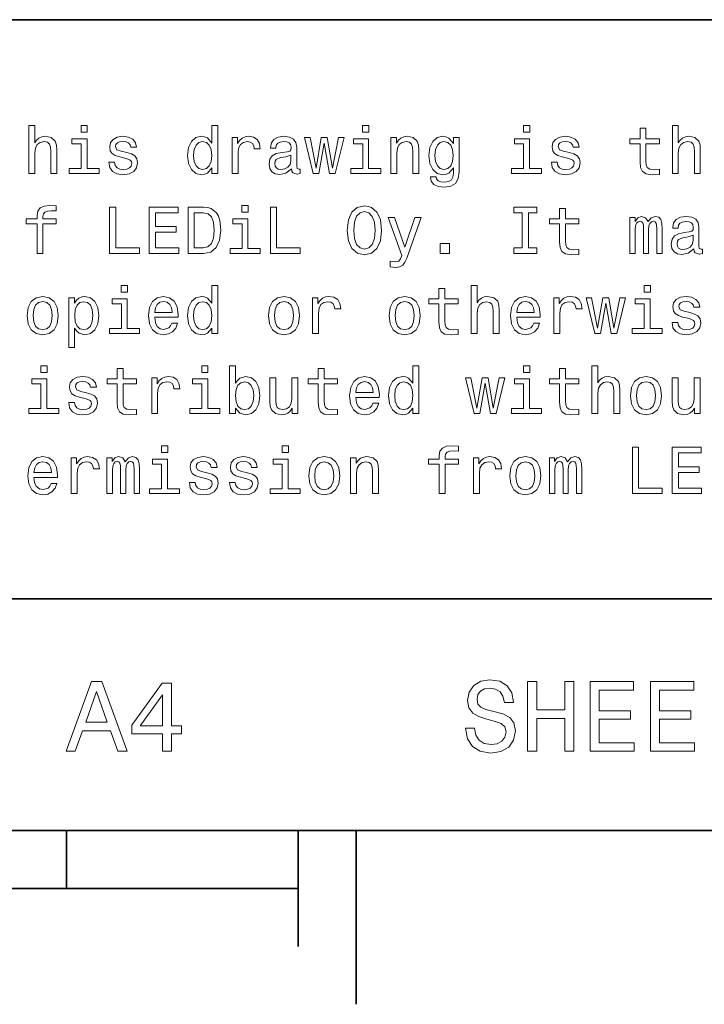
# Model space of a CAD drawing. Extents: x 0 to 210, y 0 to 297.
# Tile 9 of 14: x 143 to 173, y 2 to 45. Entities that reach past the tile are written whole.
import ezdxf

# ---------------------------------------------------------------- set-up
doc = ezdxf.new("R2010")
doc.units = 0

msp = doc.modelspace()

# ---------------------------------------------------------------- linework, layer by layer
at = {"color": 7, "lineweight": 35}
for p, q in [((10, 45), (200, 45)), ((10, 20), (200, 20)), ((10, 10), (200, 10)), ((10, 10), (200, 10)), ((145, 10), (145, 7.5)), ((155, 10), (155, 5)), ((157.5, 10), (157.5, 2.5)), ((55, 7.5), (155, 7.5))]:
    msp.add_line(p, q, dxfattribs=at)
at = {"color": 7, "lineweight": 13}
for points in [[(143.380402, 38.363113), (143.634003, 38.363113), (143.634003, 39.256485), (143.659943, 39.461098), (143.743515, 39.61095), (143.873199, 39.703171), (144.046097, 39.737755), (144.184433, 39.708935), (144.270889, 39.631126), (144.314117, 39.501442), (144.328522, 39.328529), (144.328522, 38.363113), (144.582123, 38.363113), (144.582123, 39.380405), (144.570602, 39.585014), (144.518723, 39.755043), (144.348694, 39.910664), (144.083572, 39.96542), (143.939468, 39.945248), (143.815552, 39.890491), (143.711807, 39.804035), (143.634003, 39.685879), (143.634003, 40.432278), (143.380402, 40.432278)], [(145.899124, 40.432278), (145.631119, 40.432278), (145.631119, 40.144093), (145.899124, 40.144093)], [(151.270889, 38.602306), (151.270889, 38.363113), (151.52449, 38.363113), (151.52449, 40.432278), (151.273773, 40.432278), (151.273773, 39.674351), (151.080688, 39.893372), (150.962524, 39.945248), (150.827087, 39.96542), (150.582123, 39.907784), (150.391922, 39.746399), (150.268005, 39.487034), (150.224777, 39.138329), (150.268005, 38.789627), (150.391922, 38.527378), (150.582123, 38.363113), (150.827087, 38.308357), (150.962524, 38.328533), (151.083572, 38.380405)], [(158.043213, 40.432278), (157.775208, 40.432278), (157.775208, 40.144093), (158.043213, 40.144093)], [(164.982697, 40.432278), (164.714691, 40.432278), (164.714691, 40.144093), (164.982697, 40.144093)], [(171.138321, 38.363113), (171.391922, 38.363113), (171.391922, 39.256485), (171.417862, 39.461098), (171.501434, 39.61095), (171.631119, 39.703171), (171.804031, 39.737755), (171.942352, 39.708935), (172.028809, 39.631126), (172.072037, 39.501442), (172.086456, 39.328529), (172.086456, 38.363113), (172.340057, 38.363113), (172.340057, 39.380405), (172.328522, 39.585014), (172.276657, 39.755043), (172.106628, 39.910664), (171.841492, 39.96542), (171.697403, 39.945248), (171.573486, 39.890491), (171.469742, 39.804035), (171.391922, 39.685879), (171.391922, 40.432278), (171.138321, 40.432278)], [(147.608063, 39.265129), (147.363113, 39.322769), (147.181549, 39.38905), (147.121033, 39.524498), (147.138321, 39.619598), (147.198837, 39.688763), (147.296829, 39.731991), (147.438034, 39.749279), (147.573486, 39.731991), (147.680115, 39.680115), (147.749268, 39.602306), (147.778091, 39.498562), (148.025925, 39.498562), (148.025925, 39.504322), (147.982697, 39.691643), (147.864548, 39.838619), (147.680115, 39.930836), (147.438034, 39.96542), (147.193085, 39.930836), (147.014404, 39.835735), (146.902008, 39.694527), (146.867432, 39.51585), (146.893372, 39.342941), (146.97406, 39.221905), (147.106628, 39.135448), (147.299713, 39.074928), (147.582123, 39.005764), (147.755035, 38.93372), (147.801147, 38.876083), (147.818436, 38.789627), (147.792496, 38.682999), (147.723343, 38.602306), (147.610947, 38.550434), (147.46109, 38.533142), (147.302582, 38.550434), (147.187317, 38.61095), (147.109497, 38.708935), (147.077805, 38.844383), (146.83284, 38.844383), (146.873199, 38.613834), (146.991348, 38.446686), (147.178665, 38.345821), (147.438034, 38.308357), (147.708923, 38.345821), (147.907776, 38.446686), (148.028809, 38.60807), (148.072037, 38.818443), (148.040344, 39), (147.951004, 39.12392), (147.804031, 39.204613)], [(152.149857, 38.363113), (152.403458, 38.363113), (152.403458, 39.247841), (152.429382, 39.461098), (152.507202, 39.613834), (152.634003, 39.706055), (152.804031, 39.737755), (152.930832, 39.717579), (153.025925, 39.659943), (153.083572, 39.561962), (153.103745, 39.429398), (153.360229, 39.429398), (153.325638, 39.662827), (153.230545, 39.829971), (153.072037, 39.930836), (152.855896, 39.96542), (152.708923, 39.942364), (152.582123, 39.884727), (152.469727, 39.786743), (152.380402, 39.654179), (152.380402, 39.910664), (152.149857, 39.910664)], [(154.708923, 38.564842), (154.708923, 38.556198), (154.723343, 38.458214), (154.766571, 38.38905), (154.94812, 38.334293), (155.089325, 38.357349), (155.089325, 38.553314), (155.028809, 38.54467), (154.94812, 38.582134), (154.933716, 38.697407), (154.933716, 39.498562), (154.899124, 39.703171), (154.798264, 39.847263), (154.622467, 39.93372), (154.374634, 39.96542), (154.132553, 39.930836), (153.953888, 39.832855), (153.841492, 39.680115), (153.804031, 39.478386), (153.804031, 39.461098), (154.031693, 39.461098), (154.051865, 39.582134), (154.115265, 39.668591), (154.219009, 39.720463), (154.365982, 39.740635), (154.507202, 39.726227), (154.608063, 39.682999), (154.668579, 39.60807), (154.688751, 39.504322), (154.677231, 39.383286), (154.631119, 39.322769), (154.515839, 39.293949), (154.299713, 39.270893), (154.051865, 39.219021), (153.876068, 39.126801), (153.772324, 38.982712), (153.740631, 38.769455), (153.76944, 38.57925), (153.85878, 38.438042), (154.002869, 38.348705), (154.201721, 38.317005), (154.469727, 38.377522)], [(158.994232, 38.363113), (159.247833, 38.363113), (159.247833, 39.256485), (159.273773, 39.461098), (159.357346, 39.61095), (159.48703, 39.703171), (159.659943, 39.737755), (159.798264, 39.708935), (159.88472, 39.631126), (159.927948, 39.501442), (159.942352, 39.328529), (159.942352, 38.363113), (160.195953, 38.363113), (160.195953, 39.380405), (160.184433, 39.585014), (160.132553, 39.755043), (159.962524, 39.910664), (159.697403, 39.96542), (159.55043, 39.945248), (159.426514, 39.890491), (159.319885, 39.798271), (159.236298, 39.674351), (159.236298, 39.910664), (158.994232, 39.910664)], [(161.933716, 38.432278), (161.933716, 39.910664), (161.691635, 39.910664), (161.691635, 39.659943), (161.492783, 39.887608), (161.37175, 39.945248), (161.236298, 39.96542), (160.991348, 39.907784), (160.801147, 39.746399), (160.677231, 39.487034), (160.634003, 39.138329), (160.677231, 38.786743), (160.801147, 38.527378), (160.991348, 38.363113), (161.236298, 38.308357), (161.374634, 38.328533), (161.489899, 38.380405), (161.691635, 38.599426), (161.691635, 38.380405), (161.668579, 38.207493), (161.605179, 38.083576), (161.484146, 38.011528), (161.302582, 37.985592), (161.144089, 38.002884), (161.031693, 38.046112), (160.965408, 38.12104), (160.945236, 38.221905), (160.700287, 38.221905), (160.700287, 38.210377), (160.737747, 38.025936), (160.853027, 37.887608), (161.03746, 37.798271), (161.288177, 37.766571), (161.587891, 37.809799), (161.786743, 37.930836), (161.899124, 38.141212)], [(166.691635, 39.265129), (166.446686, 39.322769), (166.265121, 39.38905), (166.204605, 39.524498), (166.221893, 39.619598), (166.28241, 39.688763), (166.380402, 39.731991), (166.521606, 39.749279), (166.657059, 39.731991), (166.763687, 39.680115), (166.832855, 39.602306), (166.861664, 39.498562), (167.109497, 39.498562), (167.109497, 39.504322), (167.066284, 39.691643), (166.94812, 39.838619), (166.763687, 39.930836), (166.521606, 39.96542), (166.276657, 39.930836), (166.097977, 39.835735), (165.98558, 39.694527), (165.951004, 39.51585), (165.976944, 39.342941), (166.057632, 39.221905), (166.190201, 39.135448), (166.383286, 39.074928), (166.665695, 39.005764), (166.838608, 38.93372), (166.88472, 38.876083), (166.902008, 38.789627), (166.876068, 38.682999), (166.806915, 38.602306), (166.694519, 38.550434), (166.544662, 38.533142), (166.386169, 38.550434), (166.270889, 38.61095), (166.193085, 38.708935), (166.161377, 38.844383), (165.916428, 38.844383), (165.956772, 38.613834), (166.074921, 38.446686), (166.262238, 38.345821), (166.521606, 38.308357), (166.792496, 38.345821), (166.991348, 38.446686), (167.112381, 38.60807), (167.155609, 38.818443), (167.123917, 39), (167.034576, 39.12392), (166.887604, 39.204613)], [(169.743515, 39.642651), (169.743515, 38.867435), (169.760803, 38.616714), (169.841492, 38.443806), (170.002884, 38.342941), (170.276657, 38.308357), (170.57637, 38.322769), (170.57637, 38.541786), (170.357346, 38.524498), (170.158493, 38.54755), (170.051865, 38.619598), (170.005768, 38.740635), (169.997116, 38.910664), (169.997116, 39.642651), (170.57637, 39.642651), (170.57637, 39.858791), (169.997116, 39.858791), (169.997116, 40.311241), (169.743515, 40.311241), (169.743515, 39.858791), (169.305466, 39.858791), (169.305466, 39.642651)], [(145.890488, 38.57637), (145.890488, 39.858791), (145.239182, 39.858791), (145.239182, 39.642651), (145.636887, 39.642651), (145.636887, 38.57637), (145.118149, 38.57637), (145.118149, 38.363113), (146.414978, 38.363113), (146.414978, 38.57637)], [(150.870316, 39.737755), (151.03746, 39.697407), (151.164261, 39.585014), (151.239182, 39.397697), (151.268005, 39.138329), (151.239182, 38.876083), (151.164261, 38.688763), (151.03746, 38.573486), (150.870316, 38.536022), (150.711807, 38.573486), (150.590775, 38.688763), (150.510086, 38.878963), (150.484146, 39.138329), (150.510086, 39.394814), (150.590775, 39.582134), (150.711807, 39.697407)], [(155.890488, 38.363113), (156.121033, 39.677235), (156.351578, 38.363113), (156.593658, 38.363113), (156.97406, 39.910664), (156.729095, 39.910664), (156.47261, 38.596542), (156.244949, 39.910664), (155.994232, 39.910664), (155.766571, 38.596542), (155.510086, 39.910664), (155.268005, 39.910664), (155.648407, 38.363113)], [(158.034576, 38.57637), (158.034576, 39.858791), (157.38327, 39.858791), (157.38327, 39.642651), (157.780975, 39.642651), (157.780975, 38.57637), (157.262238, 38.57637), (157.262238, 38.363113), (158.559067, 38.363113), (158.559067, 38.57637)], [(160.89624, 39.138329), (160.92218, 39.394814), (161, 39.585014), (161.121033, 39.697407), (161.28241, 39.737755), (161.452438, 39.697407), (161.579239, 39.585014), (161.657059, 39.394814), (161.685867, 39.138329), (161.657059, 38.876083), (161.579239, 38.688763), (161.452438, 38.573486), (161.28241, 38.536022), (161.121033, 38.573486), (161, 38.688763), (160.92218, 38.878963)], [(164.97406, 38.57637), (164.97406, 39.858791), (164.322754, 39.858791), (164.322754, 39.642651), (164.720459, 39.642651), (164.720459, 38.57637), (164.201721, 38.57637), (164.201721, 38.363113), (165.49855, 38.363113), (165.49855, 38.57637)], [(154.680115, 38.9049), (154.645523, 38.755043), (154.553314, 38.639771), (154.414978, 38.564842), (154.244949, 38.538906), (154.135437, 38.553314), (154.057632, 38.599426), (154.008636, 38.680115), (153.994232, 38.792507), (154.005753, 38.893372), (154.051865, 38.96542), (154.236298, 39.046112), (154.469727, 39.080692), (154.680115, 39.149857)], [(143.731979, 36.187321), (143.731979, 34.907784), (143.98558, 34.907784), (143.98558, 36.187321), (144.561951, 36.187321), (144.561951, 36.403461), (143.98558, 36.403461), (143.98558, 36.498562), (144.005753, 36.613834), (144.072037, 36.691647), (144.184433, 36.737755), (144.34581, 36.755047), (144.561951, 36.743519), (144.561951, 36.96254), (144.288177, 36.976948), (144.040344, 36.951012), (143.867432, 36.873199), (143.763687, 36.737755), (143.731979, 36.54467), (143.731979, 36.403461), (143.268005, 36.403461), (143.268005, 36.187321)], [(152.838608, 36.976948), (152.570602, 36.976948), (152.570602, 36.688763), (152.838608, 36.688763)], [(146.861664, 34.907784), (148.146973, 34.907784), (148.146973, 35.149857), (147.126801, 35.149857), (147.126801, 36.907784), (146.861664, 36.907784)], [(148.57637, 34.907784), (149.844376, 34.907784), (149.844376, 35.149857), (148.841492, 35.149857), (148.841492, 35.827091), (149.734863, 35.827091), (149.734863, 36.066284), (148.841492, 36.066284), (148.841492, 36.66571), (149.82132, 36.66571), (149.82132, 36.907784), (148.57637, 36.907784)], [(150.913544, 36.907784), (150.247833, 36.907784), (150.247833, 34.907784), (150.913544, 34.907784), (151.227661, 34.971184), (151.46109, 35.164268), (151.605179, 35.47839), (151.657059, 35.907784), (151.610947, 36.345825), (151.553314, 36.518734), (151.47261, 36.657063), (151.239182, 36.844383), (151.086456, 36.890491)], [(150.893372, 36.668591), (151.112381, 36.625362), (151.262238, 36.492798), (151.351578, 36.256485), (151.380402, 35.907784), (151.348694, 35.570606), (151.259354, 35.334297), (151.106628, 35.193085), (150.893372, 35.146976), (150.515839, 35.146976), (150.515839, 36.668591)], [(153.801147, 34.907784), (155.086456, 34.907784), (155.086456, 35.149857), (154.066269, 35.149857), (154.066269, 36.907784), (153.801147, 36.907784)], [(157.115265, 35.907784), (157.167145, 35.458218), (157.317001, 35.126804), (157.55043, 34.922192), (157.855896, 34.853027), (158.158493, 34.922192), (158.394806, 35.126804), (158.541779, 35.458218), (158.596527, 35.907784), (158.541779, 36.354469), (158.478378, 36.536026), (158.394806, 36.685883), (158.158493, 36.890491), (158.014404, 36.942368), (157.855896, 36.96254), (157.547546, 36.890491), (157.314117, 36.688763), (157.167145, 36.357349)], [(157.391922, 35.907784), (157.42363, 36.256485), (157.518723, 36.51297), (157.665695, 36.668591), (157.855896, 36.723347), (158.043213, 36.668591), (158.190201, 36.51009), (158.285294, 36.253605), (158.319885, 35.907784), (158.285294, 35.559082), (158.190201, 35.302597), (158.043213, 35.146976), (157.855896, 35.095104), (157.665695, 35.146976), (157.518723, 35.302597), (157.42363, 35.556198)], [(164.662811, 35.149857), (164.293945, 35.149857), (164.293945, 34.907784), (165.296829, 34.907784), (165.296829, 35.149857), (164.927948, 35.149857), (164.927948, 36.66571), (165.296829, 36.66571), (165.296829, 36.907784), (164.293945, 36.907784), (164.293945, 36.66571), (164.662811, 36.66571)], [(166.273773, 36.187321), (166.273773, 35.412106), (166.291061, 35.161385), (166.37175, 34.988476), (166.533142, 34.887611), (166.806915, 34.853027), (167.106628, 34.867439), (167.106628, 35.086456), (166.887604, 35.069168), (166.688751, 35.09222), (166.582123, 35.164268), (166.536011, 35.285305), (166.527374, 35.455334), (166.527374, 36.187321), (167.106628, 36.187321), (167.106628, 36.403461), (166.527374, 36.403461), (166.527374, 36.855911), (166.273773, 36.855911), (166.273773, 36.403461), (165.835724, 36.403461), (165.835724, 36.187321)], [(152.829971, 35.12104), (152.829971, 36.403461), (152.178665, 36.403461), (152.178665, 36.187321), (152.576355, 36.187321), (152.576355, 35.12104), (152.057632, 35.12104), (152.057632, 34.907784), (153.354462, 34.907784), (153.354462, 35.12104)], [(160.034576, 36.455334), (159.590775, 35.181561), (159.155609, 36.455334), (158.878952, 36.455334), (159.466858, 34.821327), (159.414978, 34.677235), (159.33429, 34.579254), (159.198837, 34.547554), (158.965408, 34.57637), (158.965408, 34.331413), (159.210373, 34.308361), (159.386154, 34.331413), (159.510071, 34.403461), (159.599411, 34.527382), (159.677231, 34.708935), (160.305466, 36.455334)], [(169.302582, 34.907784), (169.536011, 34.907784), (169.536011, 35.942368), (169.55043, 36.097984), (169.593658, 36.210377), (169.659943, 36.276661), (169.746399, 36.302597), (169.815552, 36.279541), (169.861664, 36.221905), (169.88472, 36.12392), (169.893372, 35.99424), (169.893372, 34.907784), (170.112396, 34.907784), (170.112396, 35.942368), (170.126801, 36.095104), (170.170029, 36.207497), (170.239197, 36.276661), (170.325638, 36.302597), (170.394806, 36.279541), (170.440918, 36.221905), (170.469742, 35.99424), (170.469742, 34.907784), (170.703171, 34.907784), (170.703171, 35.976948), (170.688751, 36.198849), (170.642639, 36.368877), (170.55043, 36.472626), (170.400574, 36.51009), (170.224777, 36.452454), (170.089325, 36.285305), (169.982697, 36.44957), (169.804031, 36.51009), (169.639771, 36.452454), (169.527374, 36.291069), (169.527374, 36.455334), (169.302582, 36.455334)], [(172.057632, 35.109512), (172.057632, 35.100868), (172.072037, 35.002884), (172.115265, 34.93372), (172.296829, 34.878963), (172.438034, 34.90202), (172.438034, 35.097984), (172.377518, 35.08934), (172.296829, 35.126804), (172.28241, 35.242077), (172.28241, 36.043232), (172.247833, 36.247841), (172.146973, 36.391933), (171.971176, 36.47839), (171.723343, 36.51009), (171.481262, 36.475506), (171.302582, 36.377525), (171.190201, 36.224785), (171.15274, 36.023056), (171.15274, 36.005768), (171.380402, 36.005768), (171.400574, 36.126804), (171.463974, 36.213261), (171.567719, 36.265133), (171.714691, 36.285305), (171.855896, 36.270897), (171.956772, 36.227669), (172.017288, 36.15274), (172.03746, 36.048992), (172.02594, 35.927956), (171.979828, 35.867439), (171.864548, 35.838619), (171.648407, 35.815563), (171.400574, 35.763691), (171.224777, 35.671471), (171.121033, 35.527382), (171.08934, 35.314125), (171.118149, 35.12392), (171.207489, 34.982712), (171.351578, 34.893375), (171.55043, 34.861675), (171.818436, 34.922192)], [(161.126801, 34.907784), (161.52449, 34.907784), (161.52449, 35.337177), (161.126801, 35.337177)], [(172.028809, 35.44957), (171.994232, 35.299713), (171.902008, 35.184441), (171.763687, 35.109512), (171.593658, 35.083576), (171.484146, 35.097984), (171.406342, 35.144096), (171.357346, 35.224785), (171.342941, 35.337177), (171.354462, 35.438042), (171.400574, 35.51009), (171.585007, 35.590782), (171.818436, 35.625362), (172.028809, 35.694527)], [(147.634003, 33.521614), (147.365982, 33.521614), (147.365982, 33.233429), (147.634003, 33.233429)], [(151.270889, 31.691643), (151.270889, 31.45245), (151.52449, 31.45245), (151.52449, 33.521614), (151.273773, 33.521614), (151.273773, 32.763687), (151.080688, 32.982708), (150.962524, 33.034584), (150.827087, 33.054756), (150.582123, 32.99712), (150.391922, 32.835735), (150.268005, 32.57637), (150.224777, 32.227665), (150.268005, 31.878963), (150.391922, 31.616714), (150.582123, 31.45245), (150.827087, 31.397696), (150.962524, 31.417868), (151.083572, 31.46974)], [(161.069153, 32.731987), (161.069153, 31.956772), (161.086456, 31.706053), (161.167145, 31.533142), (161.328522, 31.432278), (161.602295, 31.397696), (161.902008, 31.412104), (161.902008, 31.631124), (161.682983, 31.613832), (161.484146, 31.636889), (161.377518, 31.708935), (161.331406, 31.829971), (161.322754, 32), (161.322754, 32.731987), (161.902008, 32.731987), (161.902008, 32.948128), (161.322754, 32.948128), (161.322754, 33.400578), (161.069153, 33.400578), (161.069153, 32.948128), (160.631119, 32.948128), (160.631119, 32.731987)], [(162.463974, 31.45245), (162.717575, 31.45245), (162.717575, 32.345821), (162.743515, 32.550434), (162.827087, 32.700287), (162.956772, 32.792507), (163.129669, 32.827091), (163.268005, 32.798271), (163.354462, 32.720463), (163.39769, 32.590778), (163.412094, 32.41787), (163.412094, 31.45245), (163.665695, 31.45245), (163.665695, 32.469742), (163.654175, 32.674351), (163.602295, 32.844379), (163.432266, 33), (163.167145, 33.054756), (163.023041, 33.034584), (162.899124, 32.979828), (162.79538, 32.893372), (162.717575, 32.775215), (162.717575, 33.521614), (162.463974, 33.521614)], [(170.187317, 33.521614), (169.919312, 33.521614), (169.919312, 33.233429), (170.187317, 33.233429)], [(143.305466, 32.224785), (143.351578, 31.873199), (143.484146, 31.613832), (143.694519, 31.45245), (143.976944, 31.397696), (144.256485, 31.45245), (144.466858, 31.61095), (144.599411, 31.870317), (144.648407, 32.224785), (144.599411, 32.57637), (144.466858, 32.838615), (144.256485, 32.99712), (143.976944, 33.054756), (143.694519, 32.99712), (143.484146, 32.835735), (143.351578, 32.57637)], [(143.564835, 32.227665), (143.590775, 32.48703), (143.671463, 32.674351), (143.801147, 32.789627), (143.976944, 32.829971), (144.149857, 32.789627), (144.279526, 32.677235), (144.360229, 32.48703), (144.389038, 32.227665), (144.360229, 31.965418), (144.279526, 31.775217), (144.149857, 31.659943), (143.976944, 31.622478), (143.801147, 31.659943), (143.671463, 31.775217), (143.590775, 31.965418)], [(145.354462, 32.760807), (145.354462, 33), (145.100861, 33), (145.100861, 30.853025), (145.354462, 30.853025), (145.354462, 31.688761), (145.443802, 31.553314), (145.544662, 31.463978), (145.798264, 31.397696), (146.040344, 31.45245), (146.230545, 31.616714), (146.354462, 31.876081), (146.400574, 32.227665), (146.354462, 32.57637), (146.230545, 32.835735), (146.040344, 32.99712), (145.798264, 33.054756), (145.659943, 33.037464), (145.541779, 32.982708), (145.440918, 32.890491)], [(145.755035, 31.62536), (145.585007, 31.662825), (145.46109, 31.778099), (145.383286, 31.965418), (145.357346, 32.227665), (145.383286, 32.48703), (145.46109, 32.674351), (145.585007, 32.786743), (145.755035, 32.827091), (145.91066, 32.786743), (146.034576, 32.671471), (146.112381, 32.48415), (146.141205, 32.227665), (146.112381, 31.9683), (146.034576, 31.778099), (145.91066, 31.662825)], [(147.625351, 31.665707), (147.625351, 32.948128), (146.97406, 32.948128), (146.97406, 32.731987), (147.37175, 32.731987), (147.37175, 31.665707), (146.853027, 31.665707), (146.853027, 31.45245), (148.149857, 31.45245), (148.149857, 31.665707)], [(148.806915, 32.152737), (149.82132, 32.152737), (149.824203, 32.270893), (149.778091, 32.602306), (149.651291, 32.850143), (149.449554, 33), (149.181549, 33.054756), (148.919296, 32.99712), (148.717575, 32.835735), (148.587891, 32.573486), (148.541779, 32.227665), (148.585007, 31.873199), (148.714691, 31.613832), (148.913544, 31.45245), (149.172897, 31.397696), (149.39769, 31.43516), (149.582123, 31.533142), (149.717575, 31.688761), (149.79538, 31.896254), (149.544662, 31.896254), (149.492783, 31.780979), (149.417862, 31.694525), (149.204605, 31.62536), (149.040344, 31.657061), (148.916428, 31.757925), (148.835724, 31.92219), (148.806915, 32.144093)], [(148.806915, 32.365993), (148.838608, 32.564842), (148.916428, 32.711815), (149.034576, 32.801151), (149.190201, 32.832851), (149.342926, 32.801151), (149.46109, 32.711815), (149.533142, 32.564842), (149.559067, 32.365993)], [(150.870316, 32.827091), (151.03746, 32.786743), (151.164261, 32.674351), (151.239182, 32.48703), (151.268005, 32.227665), (151.239182, 31.965418), (151.164261, 31.778099), (151.03746, 31.662825), (150.870316, 31.62536), (150.711807, 31.662825), (150.590775, 31.778099), (150.510086, 31.9683), (150.484146, 32.227665), (150.510086, 32.48415), (150.590775, 32.671471), (150.711807, 32.786743)], [(153.714691, 32.224785), (153.760803, 31.873199), (153.893372, 31.613832), (154.103745, 31.45245), (154.386154, 31.397696), (154.665695, 31.45245), (154.876068, 31.61095), (155.008636, 31.870317), (155.057632, 32.224785), (155.008636, 32.57637), (154.876068, 32.838615), (154.665695, 32.99712), (154.386154, 33.054756), (154.103745, 32.99712), (153.893372, 32.835735), (153.760803, 32.57637)], [(153.97406, 32.227665), (154, 32.48703), (154.080688, 32.674351), (154.210373, 32.789627), (154.386154, 32.829971), (154.559067, 32.789627), (154.688751, 32.677235), (154.76944, 32.48703), (154.798264, 32.227665), (154.76944, 31.965418), (154.688751, 31.775217), (154.559067, 31.659943), (154.386154, 31.622478), (154.210373, 31.659943), (154.080688, 31.775217), (154, 31.965418)], [(155.619583, 31.45245), (155.873199, 31.45245), (155.873199, 32.337177), (155.899124, 32.550434), (155.976944, 32.703171), (156.103745, 32.795391), (156.273773, 32.827091), (156.400574, 32.806915), (156.495667, 32.749279), (156.553314, 32.651299), (156.573486, 32.518734), (156.829956, 32.518734), (156.79538, 32.752163), (156.700287, 32.919308), (156.541779, 33.020172), (156.325638, 33.054756), (156.178665, 33.0317), (156.051865, 32.974064), (155.939468, 32.87608), (155.850143, 32.743515), (155.850143, 33), (155.619583, 33)], [(158.919296, 32.224785), (158.965408, 31.873199), (159.097977, 31.613832), (159.30835, 31.45245), (159.590775, 31.397696), (159.870316, 31.45245), (160.080688, 31.61095), (160.213257, 31.870317), (160.262238, 32.224785), (160.213257, 32.57637), (160.080688, 32.838615), (159.870316, 32.99712), (159.590775, 33.054756), (159.30835, 32.99712), (159.097977, 32.835735), (158.965408, 32.57637)], [(159.178665, 32.227665), (159.204605, 32.48703), (159.285294, 32.674351), (159.414978, 32.789627), (159.590775, 32.829971), (159.763687, 32.789627), (159.893372, 32.677235), (159.97406, 32.48703), (160.002869, 32.227665), (159.97406, 31.965418), (159.893372, 31.775217), (159.763687, 31.659943), (159.590775, 31.622478), (159.414978, 31.659943), (159.285294, 31.775217), (159.204605, 31.965418)], [(164.420746, 32.152737), (165.43515, 32.152737), (165.438034, 32.270893), (165.391922, 32.602306), (165.265121, 32.850143), (165.0634, 33), (164.79538, 33.054756), (164.533142, 32.99712), (164.331406, 32.835735), (164.201721, 32.573486), (164.155609, 32.227665), (164.198837, 31.873199), (164.328522, 31.613832), (164.527374, 31.45245), (164.786743, 31.397696), (165.01152, 31.43516), (165.195953, 31.533142), (165.331406, 31.688761), (165.40921, 31.896254), (165.158493, 31.896254), (165.106628, 31.780979), (165.031693, 31.694525), (164.818436, 31.62536), (164.654175, 31.657061), (164.530258, 31.757925), (164.449554, 31.92219), (164.420746, 32.144093)], [(164.420746, 32.365993), (164.452438, 32.564842), (164.530258, 32.711815), (164.648407, 32.801151), (164.804031, 32.832851), (164.956772, 32.801151), (165.074921, 32.711815), (165.146973, 32.564842), (165.172913, 32.365993)], [(166.028809, 31.45245), (166.28241, 31.45245), (166.28241, 32.337177), (166.30835, 32.550434), (166.386169, 32.703171), (166.51297, 32.795391), (166.682983, 32.827091), (166.809799, 32.806915), (166.904892, 32.749279), (166.962524, 32.651299), (166.982697, 32.518734), (167.239182, 32.518734), (167.204605, 32.752163), (167.109497, 32.919308), (166.951004, 33.020172), (166.734863, 33.054756), (166.587891, 33.0317), (166.46109, 32.974064), (166.348694, 32.87608), (166.259369, 32.743515), (166.259369, 33), (166.028809, 33)], [(168.034576, 31.45245), (168.265121, 32.766571), (168.495667, 31.45245), (168.737747, 31.45245), (169.118149, 33), (168.873199, 33), (168.616714, 31.685879), (168.389038, 33), (168.138321, 33), (167.91066, 31.685879), (167.654175, 33), (167.412094, 33), (167.792511, 31.45245)], [(170.178665, 31.665707), (170.178665, 32.948128), (169.527374, 32.948128), (169.527374, 32.731987), (169.925064, 32.731987), (169.925064, 31.665707), (169.406342, 31.665707), (169.406342, 31.45245), (170.703171, 31.45245), (170.703171, 31.665707)], [(171.896255, 32.354465), (171.651291, 32.412106), (171.469742, 32.478386), (171.40921, 32.613834), (171.426514, 32.708935), (171.48703, 32.778099), (171.585007, 32.821327), (171.726227, 32.838615), (171.861664, 32.821327), (171.968292, 32.769451), (172.03746, 32.691643), (172.066284, 32.587898), (172.314117, 32.587898), (172.314117, 32.593658), (172.270889, 32.780979), (172.15274, 32.927956), (171.968292, 33.020172), (171.726227, 33.054756), (171.481262, 33.020172), (171.302582, 32.925072), (171.190201, 32.783863), (171.155609, 32.605186), (171.181549, 32.432278), (171.262238, 32.311241), (171.394806, 32.224785), (171.587891, 32.164265), (171.870316, 32.0951), (172.043228, 32.023056), (172.08934, 31.965418), (172.106628, 31.878963), (172.080688, 31.772335), (172.01152, 31.691643), (171.899139, 31.639771), (171.749268, 31.622478), (171.590775, 31.639771), (171.475494, 31.700289), (171.39769, 31.798271), (171.365997, 31.933718), (171.121033, 31.933718), (171.161377, 31.703171), (171.279541, 31.536024), (171.466858, 31.43516), (171.726227, 31.397696), (171.997116, 31.43516), (172.195953, 31.536024), (172.317001, 31.697407), (172.360229, 31.907782), (172.328522, 32.089336), (172.239197, 32.213257), (172.092209, 32.293949)], [(144.164261, 30.066284), (143.89624, 30.066284), (143.89624, 29.778099), (144.164261, 29.778099)], [(147.190201, 29.276659), (147.190201, 28.501442), (147.207489, 28.250723), (147.288177, 28.077812), (147.449554, 27.976948), (147.723343, 27.942366), (148.023041, 27.956774), (148.023041, 28.175795), (147.804031, 28.158503), (147.605179, 28.181559), (147.49855, 28.253605), (147.452438, 28.374641), (147.443802, 28.54467), (147.443802, 29.276659), (148.023041, 29.276659), (148.023041, 29.492798), (147.443802, 29.492798), (147.443802, 29.945248), (147.190201, 29.945248), (147.190201, 29.492798), (146.752151, 29.492798), (146.752151, 29.276659)], [(151.103745, 30.066284), (150.835724, 30.066284), (150.835724, 29.778099), (151.103745, 29.778099)], [(152.293945, 28.236313), (152.481262, 28.01441), (152.737747, 27.942366), (152.979828, 27.99712), (153.172897, 28.161385), (153.293945, 28.423634), (153.340057, 28.772335), (153.293945, 29.121038), (153.170029, 29.380405), (152.979828, 29.541788), (152.737747, 29.599426), (152.484146, 29.524498), (152.380402, 29.432278), (152.293945, 29.308359), (152.293945, 30.066284), (152.040344, 30.066284), (152.040344, 27.99712), (152.293945, 27.99712)], [(155.864548, 29.276659), (155.864548, 28.501442), (155.881836, 28.250723), (155.962524, 28.077812), (156.123917, 27.976948), (156.39769, 27.942366), (156.697403, 27.956774), (156.697403, 28.175795), (156.478378, 28.158503), (156.279526, 28.181559), (156.172897, 28.253605), (156.126801, 28.374641), (156.118149, 28.54467), (156.118149, 29.276659), (156.697403, 29.276659), (156.697403, 29.492798), (156.118149, 29.492798), (156.118149, 29.945248), (155.864548, 29.945248), (155.864548, 29.492798), (155.426514, 29.492798), (155.426514, 29.276659)], [(159.945236, 28.236313), (159.945236, 27.99712), (160.198837, 27.99712), (160.198837, 30.066284), (159.94812, 30.066284), (159.94812, 29.308359), (159.755035, 29.52738), (159.636871, 29.579252), (159.501434, 29.599426), (159.25647, 29.541788), (159.066269, 29.380405), (158.942352, 29.121038), (158.899124, 28.772335), (158.942352, 28.423634), (159.066269, 28.161385), (159.25647, 27.99712), (159.501434, 27.942366), (159.636871, 27.962538), (159.757919, 28.01441)], [(164.982697, 30.066284), (164.714691, 30.066284), (164.714691, 29.778099), (164.982697, 29.778099)], [(166.273773, 29.276659), (166.273773, 28.501442), (166.291061, 28.250723), (166.37175, 28.077812), (166.533142, 27.976948), (166.806915, 27.942366), (167.106628, 27.956774), (167.106628, 28.175795), (166.887604, 28.158503), (166.688751, 28.181559), (166.582123, 28.253605), (166.536011, 28.374641), (166.527374, 28.54467), (166.527374, 29.276659), (167.106628, 29.276659), (167.106628, 29.492798), (166.527374, 29.492798), (166.527374, 29.945248), (166.273773, 29.945248), (166.273773, 29.492798), (165.835724, 29.492798), (165.835724, 29.276659)], [(167.668579, 27.99712), (167.92218, 27.99712), (167.92218, 28.890491), (167.94812, 29.095102), (168.031693, 29.244959), (168.161377, 29.337177), (168.33429, 29.371759), (168.472626, 29.342941), (168.559067, 29.265131), (168.602295, 29.135448), (168.616714, 28.962538), (168.616714, 27.99712), (168.870316, 27.99712), (168.870316, 29.014412), (168.85878, 29.219023), (168.806915, 29.389051), (168.636887, 29.54467), (168.37175, 29.599426), (168.227661, 29.579252), (168.103745, 29.524498), (168, 29.438042), (167.92218, 29.319887), (167.92218, 30.066284), (167.668579, 30.066284)], [(144.155609, 28.210377), (144.155609, 29.492798), (143.504318, 29.492798), (143.504318, 29.276659), (143.902008, 29.276659), (143.902008, 28.210377), (143.383286, 28.210377), (143.383286, 27.99712), (144.680115, 27.99712), (144.680115, 28.210377)], [(145.873199, 28.899137), (145.628235, 28.956774), (145.446686, 29.023056), (145.386154, 29.158503), (145.403458, 29.253605), (145.463974, 29.322769), (145.561951, 29.365995), (145.703171, 29.383287), (145.838608, 29.365995), (145.945236, 29.314123), (146.014404, 29.236313), (146.043228, 29.132566), (146.291061, 29.132566), (146.291061, 29.13833), (146.247833, 29.325649), (146.129669, 29.472624), (145.945236, 29.564842), (145.703171, 29.599426), (145.458206, 29.564842), (145.279526, 29.469742), (145.167145, 29.328531), (145.132553, 29.149858), (145.158493, 28.976948), (145.239182, 28.855909), (145.37175, 28.769455), (145.564835, 28.708935), (145.84726, 28.639771), (146.020172, 28.567724), (146.066284, 28.510088), (146.083572, 28.423634), (146.057632, 28.317005), (145.988464, 28.236313), (145.876068, 28.184441), (145.726212, 28.167149), (145.567719, 28.184441), (145.452438, 28.244959), (145.374634, 28.342941), (145.342926, 28.478388), (145.097977, 28.478388), (145.138321, 28.247841), (145.256485, 28.080694), (145.443802, 27.97983), (145.703171, 27.942366), (145.97406, 27.97983), (146.172897, 28.080694), (146.293945, 28.242077), (146.337173, 28.452452), (146.305466, 28.634008), (146.216125, 28.757927), (146.069153, 28.838619)], [(148.680115, 27.99712), (148.933716, 27.99712), (148.933716, 28.881845), (148.959656, 29.095102), (149.03746, 29.247841), (149.164261, 29.340059), (149.33429, 29.371759), (149.46109, 29.351587), (149.556183, 29.293949), (149.613831, 29.195967), (149.634003, 29.063402), (149.890488, 29.063402), (149.855896, 29.296831), (149.760803, 29.463978), (149.602295, 29.564842), (149.386154, 29.599426), (149.239182, 29.57637), (149.112381, 29.518734), (149, 29.420752), (148.91066, 29.288187), (148.91066, 29.54467), (148.680115, 29.54467)], [(151.095093, 28.210377), (151.095093, 29.492798), (150.443802, 29.492798), (150.443802, 29.276659), (150.841492, 29.276659), (150.841492, 28.210377), (150.322754, 28.210377), (150.322754, 27.99712), (151.619598, 27.99712), (151.619598, 28.210377)], [(153.080688, 28.772335), (153.051865, 28.51297), (152.97406, 28.322769), (152.850143, 28.207495), (152.694519, 28.170031), (152.52449, 28.207495), (152.400574, 28.322769), (152.322754, 28.510088), (152.296829, 28.772335), (152.322754, 29.031702), (152.400574, 29.219023), (152.52449, 29.331413), (152.694519, 29.371759), (152.850143, 29.331413), (152.97406, 29.216141), (153.051865, 29.02882)], [(154.982697, 29.54467), (154.729095, 29.54467), (154.729095, 28.651299), (154.700287, 28.443806), (154.616714, 28.293949), (154.48703, 28.201731), (154.317001, 28.172913), (154.181549, 28.195967), (154.095093, 28.265131), (154.046097, 28.383287), (154.034576, 28.550434), (154.034576, 29.54467), (153.780975, 29.54467), (153.780975, 28.52738), (153.789612, 28.322769), (153.844376, 28.152739), (154.01152, 27.99712), (154.279526, 27.942366), (154.42363, 27.962538), (154.547546, 28.01441), (154.654175, 28.103748), (154.740631, 28.233431), (154.740631, 27.99712), (154.982697, 27.99712)], [(157.481262, 28.697409), (158.495667, 28.697409), (158.49855, 28.815563), (158.452438, 29.146976), (158.325638, 29.394814), (158.123917, 29.54467), (157.855896, 29.599426), (157.593658, 29.541788), (157.391922, 29.380405), (157.262238, 29.118156), (157.216125, 28.772335), (157.259354, 28.41787), (157.389038, 28.158503), (157.587891, 27.99712), (157.84726, 27.942366), (158.072037, 27.97983), (158.25647, 28.077812), (158.391922, 28.233431), (158.469727, 28.440924), (158.219009, 28.440924), (158.167145, 28.325649), (158.092209, 28.239195), (157.878952, 28.170031), (157.714691, 28.201731), (157.590775, 28.302595), (157.510071, 28.46686), (157.481262, 28.688763)], [(157.481262, 28.910664), (157.512955, 29.109512), (157.590775, 29.256485), (157.708923, 29.345823), (157.864548, 29.377523), (158.017288, 29.345823), (158.135437, 29.256485), (158.207489, 29.109512), (158.233429, 28.910664)], [(159.544662, 29.371759), (159.711807, 29.331413), (159.838608, 29.219023), (159.913544, 29.031702), (159.942352, 28.772335), (159.913544, 28.510088), (159.838608, 28.322769), (159.711807, 28.207495), (159.544662, 28.170031), (159.386154, 28.207495), (159.265121, 28.322769), (159.184433, 28.51297), (159.158493, 28.772335), (159.184433, 29.02882), (159.265121, 29.216141), (159.386154, 29.331413)], [(162.829971, 27.99712), (163.060516, 29.311241), (163.291061, 27.99712), (163.533142, 27.99712), (163.913544, 29.54467), (163.668579, 29.54467), (163.412094, 28.230549), (163.184433, 29.54467), (162.933716, 29.54467), (162.706039, 28.230549), (162.449554, 29.54467), (162.207489, 29.54467), (162.587891, 27.99712)], [(164.97406, 28.210377), (164.97406, 29.492798), (164.322754, 29.492798), (164.322754, 29.276659), (164.720459, 29.276659), (164.720459, 28.210377), (164.201721, 28.210377), (164.201721, 27.99712), (165.49855, 27.99712), (165.49855, 28.210377)], [(169.328522, 28.769455), (169.374634, 28.41787), (169.507202, 28.158503), (169.717575, 27.99712), (170, 27.942366), (170.279541, 27.99712), (170.489914, 28.155621), (170.622467, 28.414988), (170.671463, 28.769455), (170.622467, 29.121038), (170.489914, 29.383287), (170.279541, 29.541788), (170, 29.599426), (169.717575, 29.541788), (169.507202, 29.380405), (169.374634, 29.121038)], [(169.587891, 28.772335), (169.613831, 29.031702), (169.694519, 29.219023), (169.824203, 29.334295), (170, 29.374641), (170.172913, 29.334295), (170.302582, 29.221903), (170.383286, 29.031702), (170.412094, 28.772335), (170.383286, 28.510088), (170.302582, 28.319887), (170.172913, 28.204613), (170, 28.167149), (169.824203, 28.204613), (169.694519, 28.319887), (169.613831, 28.510088)], [(172.331406, 29.54467), (172.077805, 29.54467), (172.077805, 28.651299), (172.048981, 28.443806), (171.965408, 28.293949), (171.835724, 28.201731), (171.66571, 28.172913), (171.530258, 28.195967), (171.443802, 28.265131), (171.394806, 28.383287), (171.383286, 28.550434), (171.383286, 29.54467), (171.129684, 29.54467), (171.129684, 28.52738), (171.138321, 28.322769), (171.193085, 28.152739), (171.360229, 27.99712), (171.628235, 27.942366), (171.772339, 27.962538), (171.896255, 28.01441), (172.002884, 28.103748), (172.08934, 28.233431), (172.08934, 27.99712), (172.331406, 27.99712)], [(149.368866, 26.610952), (149.100861, 26.610952), (149.100861, 26.322767), (149.368866, 26.322767)], [(154.573486, 26.610952), (154.305466, 26.610952), (154.305466, 26.322767), (154.573486, 26.322767)], [(161.080688, 25.821327), (161.080688, 24.541788), (161.33429, 24.541788), (161.33429, 25.821327), (161.91066, 25.821327), (161.91066, 26.037466), (161.33429, 26.037466), (161.33429, 26.132566), (161.354462, 26.247841), (161.420746, 26.325649), (161.533142, 26.371759), (161.694519, 26.38905), (161.91066, 26.377523), (161.91066, 26.596542), (161.636887, 26.610952), (161.389038, 26.585016), (161.216125, 26.507206), (161.112381, 26.371759), (161.080688, 26.178677), (161.080688, 26.037466), (160.616699, 26.037466), (160.616699, 25.821327)], [(169.414978, 24.541788), (170.700287, 24.541788), (170.700287, 24.783863), (169.680115, 24.783863), (169.680115, 26.541788), (169.414978, 26.541788)], [(171.129684, 24.541788), (172.39769, 24.541788), (172.39769, 24.783863), (171.394806, 24.783863), (171.394806, 25.461096), (172.288177, 25.461096), (172.288177, 25.700289), (171.394806, 25.700289), (171.394806, 26.299713), (172.374634, 26.299713), (172.374634, 26.541788), (171.129684, 26.541788)], [(143.602295, 25.242077), (144.616714, 25.242077), (144.619583, 25.360231), (144.573486, 25.691645), (144.446686, 25.939482), (144.244949, 26.089338), (143.976944, 26.144093), (143.714691, 26.086456), (143.51297, 25.925074), (143.383286, 25.662827), (143.337173, 25.317005), (143.380402, 24.962538), (143.510086, 24.703171), (143.708923, 24.541788), (143.968292, 24.487034), (144.193085, 24.524498), (144.377518, 24.62248), (144.51297, 24.778099), (144.590775, 24.985592), (144.340057, 24.985592), (144.288177, 24.870317), (144.213257, 24.783863), (144, 24.714699), (143.835724, 24.746399), (143.711807, 24.847263), (143.631119, 25.011528), (143.602295, 25.233431)], [(145.210373, 24.541788), (145.463974, 24.541788), (145.463974, 25.426514), (145.489914, 25.639771), (145.567719, 25.792509), (145.694519, 25.884727), (145.864548, 25.916428), (145.991348, 25.896255), (146.086456, 25.838617), (146.144089, 25.740635), (146.164261, 25.60807), (146.420746, 25.60807), (146.386154, 25.841499), (146.291061, 26.008646), (146.132553, 26.109512), (145.916428, 26.144093), (145.76944, 26.121038), (145.642639, 26.063402), (145.530258, 25.96542), (145.440918, 25.832855), (145.440918, 26.089338), (145.210373, 26.089338)], [(146.749268, 24.541788), (146.982697, 24.541788), (146.982697, 25.57637), (146.997116, 25.731989), (147.040344, 25.844381), (147.106628, 25.910664), (147.193085, 25.9366), (147.262238, 25.913546), (147.30835, 25.855909), (147.331406, 25.757927), (147.340057, 25.628242), (147.340057, 24.541788), (147.559067, 24.541788), (147.559067, 25.57637), (147.573486, 25.729109), (147.616714, 25.841499), (147.685867, 25.910664), (147.772324, 25.9366), (147.841492, 25.913546), (147.887604, 25.855909), (147.916428, 25.628242), (147.916428, 24.541788), (148.149857, 24.541788), (148.149857, 25.610952), (148.135437, 25.832855), (148.089325, 26.002884), (147.997116, 26.10663), (147.84726, 26.144093), (147.671463, 26.086456), (147.536011, 25.91931), (147.429382, 26.083574), (147.250717, 26.144093), (147.086456, 26.086456), (146.97406, 25.925074), (146.97406, 26.089338), (146.749268, 26.089338)], [(149.360229, 24.755045), (149.360229, 26.037466), (148.708923, 26.037466), (148.708923, 25.821327), (149.106628, 25.821327), (149.106628, 24.755045), (148.587891, 24.755045), (148.587891, 24.541788), (149.88472, 24.541788), (149.88472, 24.755045)], [(151.077805, 25.443806), (150.832855, 25.501442), (150.651291, 25.567724), (150.590775, 25.703171), (150.608063, 25.798273), (150.668579, 25.867437), (150.766571, 25.910664), (150.907776, 25.927956), (151.043228, 25.910664), (151.149857, 25.858791), (151.219009, 25.780981), (151.247833, 25.677235), (151.495667, 25.677235), (151.495667, 25.682999), (151.452438, 25.870317), (151.33429, 26.017292), (151.149857, 26.109512), (150.907776, 26.144093), (150.662811, 26.109512), (150.484146, 26.01441), (150.37175, 25.873199), (150.337173, 25.694527), (150.363113, 25.521616), (150.443802, 25.400578), (150.576355, 25.314123), (150.76944, 25.253603), (151.051865, 25.184439), (151.224777, 25.112392), (151.270889, 25.054756), (151.288177, 24.968302), (151.262238, 24.861673), (151.193085, 24.780981), (151.080688, 24.729109), (150.930832, 24.711817), (150.772324, 24.729109), (150.657059, 24.789627), (150.579239, 24.887609), (150.547546, 25.023056), (150.302582, 25.023056), (150.342926, 24.792509), (150.46109, 24.625362), (150.648407, 24.524498), (150.907776, 24.487034), (151.178665, 24.524498), (151.377518, 24.625362), (151.49855, 24.786745), (151.541779, 24.99712), (151.510086, 25.178677), (151.420746, 25.302595), (151.273773, 25.383287)], [(152.812668, 25.443806), (152.567719, 25.501442), (152.386154, 25.567724), (152.325638, 25.703171), (152.342926, 25.798273), (152.403458, 25.867437), (152.501434, 25.910664), (152.642639, 25.927956), (152.778091, 25.910664), (152.88472, 25.858791), (152.953888, 25.780981), (152.982697, 25.677235), (153.230545, 25.677235), (153.230545, 25.682999), (153.187317, 25.870317), (153.069153, 26.017292), (152.88472, 26.109512), (152.642639, 26.144093), (152.39769, 26.109512), (152.219009, 26.01441), (152.106628, 25.873199), (152.072037, 25.694527), (152.097977, 25.521616), (152.178665, 25.400578), (152.311234, 25.314123), (152.504318, 25.253603), (152.786743, 25.184439), (152.959656, 25.112392), (153.005753, 25.054756), (153.023041, 24.968302), (152.997116, 24.861673), (152.927948, 24.780981), (152.815552, 24.729109), (152.665695, 24.711817), (152.507202, 24.729109), (152.391922, 24.789627), (152.314117, 24.887609), (152.28241, 25.023056), (152.03746, 25.023056), (152.077805, 24.792509), (152.195953, 24.625362), (152.383286, 24.524498), (152.642639, 24.487034), (152.913544, 24.524498), (153.112381, 24.625362), (153.233429, 24.786745), (153.276657, 24.99712), (153.244949, 25.178677), (153.155609, 25.302595), (153.008636, 25.383287)], [(154.564835, 24.755045), (154.564835, 26.037466), (153.913544, 26.037466), (153.913544, 25.821327), (154.311234, 25.821327), (154.311234, 24.755045), (153.792496, 24.755045), (153.792496, 24.541788), (155.089325, 24.541788), (155.089325, 24.755045)], [(155.449554, 25.314123), (155.495667, 24.962538), (155.628235, 24.703171), (155.838608, 24.541788), (156.121033, 24.487034), (156.400574, 24.541788), (156.610947, 24.700289), (156.743515, 24.959656), (156.792496, 25.314123), (156.743515, 25.665707), (156.610947, 25.927956), (156.400574, 26.086456), (156.121033, 26.144093), (155.838608, 26.086456), (155.628235, 25.925074), (155.495667, 25.665707)], [(157.259354, 24.541788), (157.512955, 24.541788), (157.512955, 25.43516), (157.538895, 25.639771), (157.622467, 25.789627), (157.752151, 25.881845), (157.925064, 25.916428), (158.063385, 25.887609), (158.149841, 25.809799), (158.193085, 25.680117), (158.207489, 25.507206), (158.207489, 24.541788), (158.46109, 24.541788), (158.46109, 25.559078), (158.449554, 25.763691), (158.39769, 25.93372), (158.227661, 26.089338), (157.962524, 26.144093), (157.815552, 26.12392), (157.691635, 26.069166), (157.585007, 25.976946), (157.501434, 25.853027), (157.501434, 26.089338), (157.259354, 26.089338)], [(162.559067, 24.541788), (162.812668, 24.541788), (162.812668, 25.426514), (162.838608, 25.639771), (162.916412, 25.792509), (163.043213, 25.884727), (163.213257, 25.916428), (163.340057, 25.896255), (163.43515, 25.838617), (163.492783, 25.740635), (163.51297, 25.60807), (163.76944, 25.60807), (163.734863, 25.841499), (163.639771, 26.008646), (163.481262, 26.109512), (163.265121, 26.144093), (163.118149, 26.121038), (162.991348, 26.063402), (162.878952, 25.96542), (162.789612, 25.832855), (162.789612, 26.089338), (162.559067, 26.089338)], [(164.123917, 25.314123), (164.170029, 24.962538), (164.302582, 24.703171), (164.51297, 24.541788), (164.79538, 24.487034), (165.074921, 24.541788), (165.285294, 24.700289), (165.417862, 24.959656), (165.466858, 25.314123), (165.417862, 25.665707), (165.285294, 25.927956), (165.074921, 26.086456), (164.79538, 26.144093), (164.51297, 26.086456), (164.302582, 25.925074), (164.170029, 25.665707)], [(165.832855, 24.541788), (166.066284, 24.541788), (166.066284, 25.57637), (166.080688, 25.731989), (166.123917, 25.844381), (166.190201, 25.910664), (166.276657, 25.9366), (166.34581, 25.913546), (166.391922, 25.855909), (166.414978, 25.757927), (166.42363, 25.628242), (166.42363, 24.541788), (166.642639, 24.541788), (166.642639, 25.57637), (166.657059, 25.729109), (166.700287, 25.841499), (166.76944, 25.910664), (166.855896, 25.9366), (166.925064, 25.913546), (166.971176, 25.855909), (167, 25.628242), (167, 24.541788), (167.233429, 24.541788), (167.233429, 25.610952), (167.219009, 25.832855), (167.172913, 26.002884), (167.080688, 26.10663), (166.930832, 26.144093), (166.755035, 26.086456), (166.619598, 25.91931), (166.51297, 26.083574), (166.33429, 26.144093), (166.170029, 26.086456), (166.057632, 25.925074), (166.057632, 26.089338), (165.832855, 26.089338)], [(143.602295, 25.455334), (143.634003, 25.654181), (143.711807, 25.801153), (143.829971, 25.890491), (143.98558, 25.922192), (144.138321, 25.890491), (144.256485, 25.801153), (144.328522, 25.654181), (144.354462, 25.455334)], [(155.708923, 25.317005), (155.734863, 25.57637), (155.815552, 25.763691), (155.945236, 25.878963), (156.121033, 25.91931), (156.293945, 25.878963), (156.42363, 25.766571), (156.504318, 25.57637), (156.533142, 25.317005), (156.504318, 25.054756), (156.42363, 24.864555), (156.293945, 24.749281), (156.121033, 24.711817), (155.945236, 24.749281), (155.815552, 24.864555), (155.734863, 25.054756)], [(164.383286, 25.317005), (164.40921, 25.57637), (164.489914, 25.763691), (164.619598, 25.878963), (164.79538, 25.91931), (164.968292, 25.878963), (165.097977, 25.766571), (165.178665, 25.57637), (165.207489, 25.317005), (165.178665, 25.054756), (165.097977, 24.864555), (164.968292, 24.749281), (164.79538, 24.711817), (164.619598, 24.749281), (164.489914, 24.864555), (164.40921, 25.054756)], [(144.98703, 13.428675), (145.38472, 13.428675), (145.700287, 14.310519), (146.89769, 14.310519), (147.213257, 13.428675), (147.619598, 13.428675), (146.521606, 16.432999), (146.080688, 16.432999)], [(149.141205, 13.428675), (149.530258, 13.428675), (149.530258, 14.172191), (149.958221, 14.172191), (149.958221, 14.518012), (149.530258, 14.518012), (149.530258, 16.363834), (149.136887, 16.363834), (147.822769, 14.552594), (147.822769, 14.172191), (149.141205, 14.172191)], [(162.606613, 14.418589), (162.213242, 14.418589), (162.299698, 13.960375), (162.515839, 13.623199), (162.848694, 13.42003), (163.298264, 13.346542), (163.743515, 13.415707), (164.076355, 13.605908), (164.288177, 13.904179), (164.365982, 14.297551), (164.301147, 14.652018), (164.119583, 14.881124), (163.825638, 15.032421), (163.432266, 15.144814), (163.095093, 15.226946), (162.874634, 15.322046), (162.749268, 15.460375), (162.710373, 15.676514), (162.749268, 15.871038), (162.861664, 16.018013), (163.034576, 16.117435), (163.272324, 16.152018), (163.514404, 16.108789), (163.704605, 15.992075), (163.829956, 15.797551), (163.890488, 15.533862), (164.283859, 15.533862), (164.283859, 15.542507), (164.214691, 15.948848), (164.01152, 16.251442), (163.691635, 16.441643), (163.259354, 16.506485), (162.870316, 16.441643), (162.567719, 16.260086), (162.373184, 15.979107), (162.304031, 15.615994), (162.360229, 15.291787), (162.52449, 15.071326), (162.783859, 14.924352), (163.138321, 14.81196), (163.488464, 14.712537), (163.752151, 14.617435), (163.912094, 14.479107), (163.968292, 14.254323), (163.916412, 14.025216), (163.78241, 13.852305), (163.579239, 13.744237), (163.315552, 13.709655), (163.021606, 13.757205), (162.796829, 13.895534), (162.654175, 14.120317)], [(164.889038, 13.428675), (165.291061, 13.428675), (165.291061, 14.837896), (166.492783, 14.837896), (166.492783, 13.428675), (166.890488, 13.428675), (166.890488, 16.428675), (166.492783, 16.428675), (166.492783, 15.205332), (165.291061, 15.205332), (165.291061, 16.428675), (164.889038, 16.428675)], [(167.586441, 13.428675), (169.488464, 13.428675), (169.488464, 13.791787), (167.984146, 13.791787), (167.984146, 14.807637), (169.324203, 14.807637), (169.324203, 15.166427), (167.984146, 15.166427), (167.984146, 16.065563), (169.453888, 16.065563), (169.453888, 16.428675), (167.586441, 16.428675)], [(170.188751, 13.428675), (172.090775, 13.428675), (172.090775, 13.791787), (170.586441, 13.791787), (170.586441, 14.807637), (171.926514, 14.807637), (171.926514, 15.166427), (170.586441, 15.166427), (170.586441, 16.065563), (172.056183, 16.065563), (172.056183, 16.428675), (170.188751, 16.428675)], [(145.838623, 14.677955), (146.301147, 16.000721), (146.763687, 14.677955)], [(148.185883, 14.518012), (149.141205, 15.862392), (149.141205, 14.518012)]]:
    msp.add_lwpolyline(points, close=True, dxfattribs=at)

doc.saveas('drawing.dxf')
